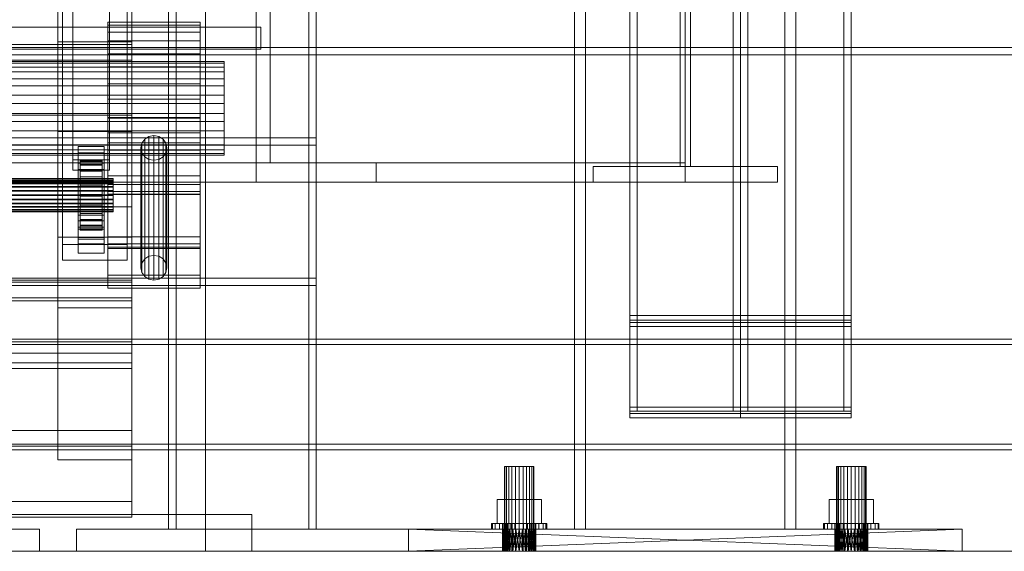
# Model space of a CAD drawing. Header units: millimetres. Extents: x -4395 to 65662, y -65530 to 6847.
# Tile 214 of 256: x 389 to 923, y -36000 to -35712. Entities that reach past the tile are written whole.
import ezdxf

# ---------------------------------------------------------------- set-up
doc = ezdxf.new("R2010")
doc.units = ezdxf.units.MM
for name, color, linetype, lineweight in [('COTAS_O', 1, 'Continuous', 0), ('frontal_briquetadora', 7, 'Continuous', 0), ('frontal_C01', 7, 'Continuous', 0), ('frontal_C02', 7, 'Continuous', 0), ('frontal_C03', 7, 'Continuous', 0), ('frontal_C04', 7, 'Continuous', 0), ('frontal_C05', 7, 'Continuous', 0), ('frontal_mezcladora', 7, 'Continuous', 0), ('frontal_secador', 7, 'Continuous', 0)]:
    doc.layers.add(name, color=color, linetype=linetype, lineweight=lineweight)
doc.dimstyles.new('R19_100', dxfattribs={"dimtxt": 250, "dimasz": 150, "dimexe": 150, "dimexo": 80, "dimgap": 100, "dimtad": 1, "dimtih": 1, "dimtoh": 1, "dimdsep": 46, "dimcen": 0.09, "dimadec": 0, "dimazin": 0, "dimtfac": 1, "dimtdec": 4, "dimtofl": 0, "dimtmove": 0, "dimatfit": 3, "dimfxl": 1, "dimtolj": 1, "dimtzin": 0, "dimarcsym": 0})

# ---------------------------------------------------------------- blocks, each defined once
blk = doc.blocks.new('DIM_R33_49')
at = {"layer": 'COTAS_O'}
for p, q in [((-1480, -35300), (-1330, -35255)), ((490, -35300), (340, -35255)), ((-1480, -36000), (-1480, -35300)), ((-1480, -35300), (490, -35300)), ((-1480, -35300), (-1330, -35345)), ((490, -35300), (340, -35345)), ((490, -36000), (490, -35300))]:
    blk.add_line(p, q, dxfattribs=at)
blk.add_text('1970 O', height=250, dxfattribs=at).set_placement((-495, -35200))
blk = doc.blocks.new('DIM_R33_51')
at = {"layer": 'COTAS_O'}
for p, q in [((-1400, -35300), (-1250, -35255)), ((1400, -35300), (1250, -35255)), ((-1400, -36000), (-1400, -35300)), ((-1400, -35300), (1400, -35300)), ((-1400, -35300), (-1250, -35345)), ((1400, -35300), (1250, -35345)), ((1400, -36000), (1400, -35300))]:
    blk.add_line(p, q, dxfattribs=at)
blk.add_text('2800 O', height=250, dxfattribs=at).set_placement((0, -35200))

msp = doc.modelspace()

# ---------------------------------------------------------------- linework, layer by layer
at = {"layer": 'frontal_briquetadora'}
for p, q in [((490, -35980), (490, -34940)), ((490, -35980), (490, -34950)), ((315, -35980), (515, -35980)), ((340, -35980), (490, -35980)), ((515, -36000), (515, -35980)), ((315, -36000), (515, -36000))]:
    msp.add_line(p, q, dxfattribs=at)
at = {"layer": 'frontal_C01'}
for p, q in [((470, -35988), (470, -34522.24)), ((474, -35988), (474, -34522.24)), ((546, -34522.24), (546, -35988)), ((550, -35988), (550, -34522.24)), ((470, -35988), (470, -35227.875)), ((474, -35988), (474, -35227.875)), ((546, -35227.875), (546, -35988)), ((550, -35988), (550, -35227.875)), ((410, -35813.418), (410, -35595.59)), ((450, -35595.59), (450, -35813.418)), ((418, -35787.921), (418, -35636.751)), ((438, -35636.751), (438, -35787.921)), ((418, -35642.397), (418, -35793.566)), ((438, -35793.566), (438, -35642.397)), ((410, -35862.596), (410, -35644.769)), ((450, -35862.596), (450, -35644.769)), ((410, -35829.768), (410, -35661.489)), ((450, -35661.489), (450, -35829.768)), ((412.5, -35833.773), (412.5, -35676.442)), ((447.5, -35676.442), (447.5, -35833.773)), ((412.5, -35842.241), (412.5, -35684.909)), ((447.5, -35842.241), (447.5, -35684.909)), ((410, -35868.142), (410, -35699.862)), ((450, -35868.142), (450, -35699.862)), ((437, -35718.737), (437, -35713.267)), ((437, -35713.267), (437, -35714.911)), ((487, -35713.267), (437, -35713.267)), ((487, -35714.911), (487, -35713.267)), ((487, -35713.267), (487, -35718.737)), ((437, -35714.911), (437, -35723.42)), ((487, -35714.911), (437, -35714.911)), ((487, -35723.42), (487, -35714.911)), ((437, -35730.489), (437, -35718.737)), ((487, -35718.737), (437, -35718.737)), ((437, -35723.42), (437, -35737.498)), ((487, -35723.42), (437, -35723.42)), ((487, -35718.737), (487, -35730.489)), ((487, -35737.498), (487, -35723.42)), ((-450, -35725.33), (450, -35725.33)), ((450, -35725.33), (450, -35733.798)), ((450, -35725.33), (450, -35763.704)), ((450, -35733.798), (-450, -35733.798)), ((500, -35734.645), (350, -35734.645)), ((437, -35746.734), (437, -35730.489)), ((487, -35730.489), (437, -35730.489)), ((450, -35772.171), (450, -35733.798)), ((487, -35730.489), (487, -35746.734)), ((500, -35735.537), (500, -35734.645)), ((500, -35734.645), (500, -35737.613)), ((500, -35735.537), (350, -35735.537)), ((500, -35737.613), (350, -35737.613)), ((437, -35737.498), (437, -35755.001)), ((487, -35737.498), (437, -35737.498)), ((487, -35755.001), (487, -35737.498)), ((500, -35740.153), (500, -35735.537)), ((500, -35737.613), (500, -35743.989)), ((500, -35740.153), (350, -35740.153)), ((500, -35743.989), (350, -35743.989)), ((500, -35747.791), (500, -35740.153)), ((500, -35743.989), (500, -35752.803)), ((500, -35747.791), (350, -35747.791)), ((437, -35764.999), (437, -35746.734)), ((437, -35746.734), (487, -35746.734)), ((487, -35746.734), (487, -35764.999)), ((500, -35757.288), (500, -35747.791)), ((350, -35752.803), (500, -35752.803)), ((437, -35755.001), (437, -35773.266)), ((487, -35755.001), (437, -35755.001)), ((487, -35773.266), (487, -35755.001)), ((500, -35752.803), (500, -35762.712)), ((500, -35757.288), (350, -35757.288)), ((500, -35767.197), (500, -35757.288)), ((450, -35763.704), (-450, -35763.704)), ((500, -35762.712), (350, -35762.712)), ((437, -35782.502), (437, -35764.999)), ((487, -35764.999), (437, -35764.999)), ((437, -35835.915), (437, -35765.352)), ((437, -35765.352), (487, -35765.352)), ((437, -35779.742), (437, -35765.352)), ((450, -35772.171), (450, -35763.704)), ((487, -35764.999), (487, -35782.502)), ((487, -35765.352), (487, -35835.915)), ((487, -35765.352), (487, -35779.742)), ((500, -35762.712), (500, -35772.209)), ((500, -35767.197), (350, -35767.197)), ((500, -35776.011), (500, -35767.197)), ((-550, -35775.99), (550, -35775.99)), ((-450, -35772.171), (450, -35772.171)), ((500, -35772.209), (350, -35772.209)), ((500, -35776.011), (350, -35776.011)), ((437, -35773.266), (437, -35789.511)), ((487, -35773.266), (437, -35773.266)), ((457.05, -35776.69), (455.533, -35778.868)), ((459.321, -35775.234), (457.05, -35776.69)), ((457.05, -35841.608), (457.05, -35776.69)), ((462, -35774.723), (459.321, -35775.234)), ((459.321, -35840.153), (459.321, -35775.234)), ((464.679, -35775.234), (462, -35774.723)), ((462, -35839.641), (462, -35774.723)), ((466.95, -35776.69), (464.679, -35775.234)), ((464.679, -35840.153), (464.679, -35775.234)), ((468.467, -35778.868), (466.95, -35776.69)), ((466.95, -35841.608), (466.95, -35776.69)), ((487, -35789.511), (487, -35773.266)), ((500, -35772.209), (500, -35779.847)), ((500, -35782.387), (500, -35776.011)), ((550, -35775.99), (550, -35855.99)), ((550, -35775.99), (550, -35779.99)), ((550, -35779.99), (-550, -35779.99)), ((500, -35779.847), (350, -35779.847)), ((500, -35782.387), (350, -35782.387)), ((421, -35784.084), (421, -35780.697)), ((421, -35780.697), (435, -35780.697)), ((421, -35820.989), (421, -35780.697)), ((435, -35780.697), (435, -35784.084)), ((435, -35780.697), (435, -35820.989)), ((437, -35829.532), (437, -35778.727)), ((437, -35778.727), (487, -35778.727)), ((437, -35784.483), (437, -35778.727)), ((487, -35779.742), (437, -35779.742)), ((437, -35779.742), (437, -35850.305)), ((437, -35796.58), (437, -35782.502)), ((487, -35782.502), (437, -35782.502)), ((437, -35833.37), (437, -35782.564)), ((437, -35782.564), (487, -35782.564)), ((437, -35806.548), (437, -35782.564)), ((455.533, -35778.868), (455, -35781.438)), ((455, -35781.438), (455.533, -35784.008)), ((455, -35846.357), (455, -35781.438)), ((455.533, -35843.787), (455.533, -35778.868)), ((469, -35781.438), (468.467, -35778.868)), ((468.467, -35843.787), (468.467, -35778.868)), ((468.467, -35784.008), (469, -35781.438)), ((469, -35781.438), (469, -35846.357)), ((487, -35778.727), (487, -35829.532)), ((487, -35778.727), (487, -35784.483)), ((487, -35850.305), (487, -35779.742)), ((487, -35782.502), (487, -35796.58)), ((487, -35782.564), (487, -35833.37)), ((487, -35782.564), (487, -35806.548)), ((500, -35779.847), (500, -35784.463)), ((500, -35785.355), (500, -35782.387)), ((550, -35851.99), (550, -35779.99)), ((500, -35784.463), (350, -35784.463)), ((500, -35785.355), (350, -35785.355)), ((438, -35787.921), (418, -35787.921)), ((418, -35787.921), (418, -35793.566)), ((435, -35784.084), (421, -35784.084)), ((421, -35784.084), (421, -35824.376)), ((422, -35798.055), (422, -35788.058)), ((422, -35788.058), (422, -35788.585)), ((422, -35788.058), (434, -35788.058)), ((422, -35788.825), (422, -35788.058)), ((434, -35788.585), (434, -35788.058)), ((434, -35788.058), (434, -35798.055)), ((434, -35788.058), (434, -35788.825)), ((435, -35824.376), (435, -35784.084)), ((487, -35784.483), (437, -35784.483)), ((437, -35784.483), (437, -35835.289)), ((438, -35793.566), (438, -35787.921)), ((455.533, -35784.008), (457.05, -35786.187)), ((455.533, -35848.927), (455.533, -35784.008)), ((457.05, -35786.187), (459.321, -35787.643)), ((457.05, -35851.105), (457.05, -35786.187)), ((459.321, -35787.643), (462, -35788.154)), ((459.321, -35852.561), (459.321, -35787.643)), ((462, -35788.154), (464.679, -35787.643)), ((464.679, -35787.643), (466.95, -35786.187)), ((464.679, -35852.561), (464.679, -35787.643)), ((466.95, -35786.187), (468.467, -35784.008)), ((466.95, -35851.105), (466.95, -35786.187)), ((468.467, -35848.927), (468.467, -35784.008)), ((487, -35835.289), (487, -35784.483)), ((500, -35784.463), (500, -35785.355)), ((421, -35793.116), (421, -35789.729)), ((421, -35789.729), (435, -35789.729)), ((421, -35830.021), (421, -35789.729)), ((435, -35793.116), (421, -35793.116)), ((421, -35793.116), (421, -35833.408)), ((422, -35798.305), (422, -35788.585)), ((422, -35788.585), (422, -35790.371)), ((422, -35788.585), (434, -35788.585)), ((422, -35798.418), (422, -35788.825)), ((422, -35788.825), (434, -35788.825)), ((422, -35790.834), (422, -35788.825)), ((422, -35799.151), (422, -35790.371)), ((422, -35790.371), (422, -35793.294)), ((422, -35790.371), (434, -35790.371)), ((422, -35799.37), (422, -35790.834)), ((422, -35790.834), (434, -35790.834)), ((422, -35793.948), (422, -35790.834)), ((422, -35800.535), (422, -35793.294)), ((422, -35793.294), (422, -35797.155)), ((422, -35793.294), (434, -35793.294)), ((434, -35790.371), (434, -35788.585)), ((434, -35788.585), (434, -35798.305)), ((434, -35788.825), (434, -35798.418)), ((434, -35788.825), (434, -35790.834)), ((434, -35793.294), (434, -35790.371)), ((434, -35790.371), (434, -35799.151)), ((434, -35790.834), (434, -35799.37)), ((434, -35790.834), (434, -35793.948)), ((434, -35797.155), (434, -35793.294)), ((434, -35793.294), (434, -35800.535)), ((435, -35789.729), (435, -35793.116)), ((435, -35789.729), (435, -35830.021)), ((435, -35833.408), (435, -35793.116)), ((437, -35789.511), (437, -35801.263)), ((487, -35789.511), (437, -35789.511)), ((462, -35853.072), (462, -35788.154)), ((487, -35801.263), (487, -35789.511)), ((-440, -35798.055), (440, -35798.055)), ((-440, -35798.305), (440, -35798.305)), ((-440, -35798.418), (440, -35798.418)), ((418, -35793.566), (438, -35793.566)), ((422, -35800.845), (422, -35793.948)), ((422, -35793.948), (434, -35793.948)), ((422, -35797.956), (422, -35793.948)), ((422, -35802.364), (422, -35797.155)), ((422, -35797.155), (422, -35801.69)), ((422, -35797.155), (434, -35797.155)), ((422, -35802.743), (422, -35797.956)), ((422, -35797.956), (434, -35797.956)), ((422, -35802.583), (422, -35797.956)), ((422, -35798.305), (422, -35798.055)), ((434, -35798.055), (422, -35798.055)), ((422, -35798.055), (422, -35798.418)), ((422, -35799.151), (422, -35798.305)), ((434, -35798.305), (422, -35798.305)), ((434, -35798.418), (422, -35798.418)), ((422, -35798.418), (422, -35799.37)), ((434, -35793.948), (434, -35800.845)), ((434, -35793.948), (434, -35797.956)), ((434, -35801.69), (434, -35797.155)), ((434, -35797.155), (434, -35802.364)), ((434, -35797.956), (434, -35802.743)), ((434, -35797.956), (434, -35802.583)), ((434, -35798.055), (434, -35798.305)), ((434, -35798.418), (434, -35798.055)), ((434, -35798.305), (434, -35799.151)), ((434, -35799.37), (434, -35798.418)), ((437, -35805.089), (437, -35796.58)), ((487, -35796.58), (437, -35796.58)), ((440, -35798.305), (440, -35798.055)), ((440, -35798.055), (440, -35798.418)), ((440, -35799.151), (440, -35798.305)), ((440, -35798.418), (440, -35799.37)), ((487, -35796.58), (487, -35805.089)), ((-440, -35799.151), (440, -35799.151)), ((-440, -35799.37), (440, -35799.37)), ((-440, -35800.535), (440, -35800.535)), ((-440, -35800.845), (440, -35800.845)), ((-440, -35802.364), (440, -35802.364)), ((-440, -35802.743), (440, -35802.743)), ((422, -35800.535), (422, -35799.151)), ((434, -35799.151), (422, -35799.151)), ((434, -35799.37), (422, -35799.37)), ((422, -35799.37), (422, -35800.845)), ((422, -35802.364), (422, -35800.535)), ((434, -35800.535), (422, -35800.535)), ((434, -35800.845), (422, -35800.845)), ((422, -35800.845), (422, -35802.743)), ((422, -35801.69), (422, -35804.512)), ((434, -35801.69), (422, -35801.69)), ((422, -35801.69), (422, -35806.59)), ((422, -35804.512), (422, -35802.364)), ((434, -35802.364), (422, -35802.364)), ((422, -35804.935), (422, -35802.583)), ((422, -35802.583), (434, -35802.583)), ((422, -35807.515), (422, -35802.583)), ((434, -35802.743), (422, -35802.743)), ((422, -35802.743), (422, -35804.935)), ((434, -35799.151), (434, -35800.535)), ((434, -35800.845), (434, -35799.37)), ((434, -35800.535), (434, -35802.364)), ((434, -35802.743), (434, -35800.845)), ((434, -35804.512), (434, -35801.69)), ((434, -35806.59), (434, -35801.69)), ((434, -35802.364), (434, -35804.512)), ((434, -35802.583), (434, -35804.935)), ((434, -35802.583), (434, -35807.515)), ((434, -35804.935), (434, -35802.743)), ((437, -35801.263), (437, -35806.733)), ((487, -35801.263), (437, -35801.263)), ((440, -35800.535), (440, -35799.151)), ((440, -35799.37), (440, -35800.845)), ((440, -35802.364), (440, -35800.535)), ((440, -35800.845), (440, -35802.743)), ((440, -35804.512), (440, -35802.364)), ((440, -35802.743), (440, -35804.935)), ((487, -35806.733), (487, -35801.263)), ((440, -35804.512), (-440, -35804.512)), ((-440, -35804.935), (440, -35804.935)), ((-440, -35806.833), (440, -35806.833)), ((-440, -35807.271), (440, -35807.271)), ((-440, -35809.169), (440, -35809.169)), ((422, -35804.512), (434, -35804.512)), ((422, -35806.833), (422, -35804.512)), ((434, -35804.935), (422, -35804.935)), ((422, -35804.935), (422, -35807.271)), ((422, -35806.833), (422, -35806.59)), ((422, -35806.59), (422, -35811.522)), ((422, -35806.59), (434, -35806.59)), ((422, -35809.169), (422, -35806.833)), ((434, -35806.833), (422, -35806.833)), ((422, -35807.271), (422, -35807.515)), ((434, -35807.271), (422, -35807.271)), ((422, -35807.271), (422, -35809.593)), ((422, -35807.515), (434, -35807.515)), ((422, -35812.415), (422, -35807.515)), ((422, -35811.361), (422, -35809.169)), ((422, -35809.169), (422, -35811.522)), ((434, -35809.169), (422, -35809.169)), ((434, -35804.512), (434, -35806.833)), ((434, -35807.271), (434, -35804.935)), ((434, -35811.522), (434, -35806.59)), ((434, -35806.59), (434, -35806.833)), ((434, -35806.833), (434, -35809.169)), ((434, -35807.515), (434, -35807.271)), ((434, -35809.593), (434, -35807.271)), ((434, -35807.515), (434, -35812.415)), ((434, -35811.522), (434, -35809.169)), ((434, -35809.169), (434, -35811.361)), ((437, -35806.733), (437, -35805.089)), ((487, -35805.089), (437, -35805.089)), ((487, -35806.548), (437, -35806.548)), ((437, -35806.548), (437, -35857.353)), ((487, -35806.733), (437, -35806.733)), ((440, -35806.833), (440, -35804.512)), ((440, -35804.935), (440, -35807.271)), ((440, -35809.169), (440, -35806.833)), ((440, -35807.271), (440, -35809.593)), ((440, -35811.361), (440, -35809.169)), ((487, -35805.089), (487, -35806.733)), ((487, -35857.353), (487, -35806.548)), ((-440, -35809.593), (440, -35809.593)), ((-440, -35811.361), (440, -35811.361)), ((-440, -35811.741), (440, -35811.741)), ((-440, -35813.26), (440, -35813.26)), ((-440, -35813.569), (440, -35813.569)), ((-440, -35814.735), (440, -35814.735)), ((450, -35813.274), (410, -35813.274)), ((410, -35813.274), (410, -35862.74)), ((410, -35900.969), (410, -35813.274)), ((410, -35862.596), (410, -35813.418)), ((410, -35813.418), (450, -35813.418)), ((422, -35809.593), (422, -35812.415)), ((434, -35809.593), (422, -35809.593)), ((422, -35809.593), (422, -35811.741)), ((422, -35813.26), (422, -35811.361)), ((422, -35811.361), (422, -35816.149)), ((434, -35811.361), (422, -35811.361)), ((422, -35811.522), (422, -35816.149)), ((422, -35811.522), (434, -35811.522)), ((422, -35811.741), (422, -35816.95)), ((434, -35811.741), (422, -35811.741)), ((422, -35811.741), (422, -35813.569)), ((422, -35812.415), (434, -35812.415)), ((422, -35816.95), (422, -35812.415)), ((422, -35814.735), (422, -35813.26)), ((422, -35813.26), (422, -35820.156)), ((434, -35813.26), (422, -35813.26)), ((422, -35813.569), (422, -35820.81)), ((434, -35813.569), (422, -35813.569)), ((422, -35813.569), (422, -35814.954)), ((422, -35815.686), (422, -35814.735)), ((422, -35814.735), (422, -35823.271)), ((434, -35814.735), (422, -35814.735)), ((434, -35812.415), (434, -35809.593)), ((434, -35811.741), (434, -35809.593)), ((434, -35816.149), (434, -35811.361)), ((434, -35811.361), (434, -35813.26)), ((434, -35816.149), (434, -35811.522)), ((434, -35816.95), (434, -35811.741)), ((434, -35813.569), (434, -35811.741)), ((434, -35812.415), (434, -35816.95)), ((434, -35820.156), (434, -35813.26)), ((434, -35813.26), (434, -35814.735)), ((434, -35820.81), (434, -35813.569)), ((434, -35814.954), (434, -35813.569)), ((434, -35823.271), (434, -35814.735)), ((434, -35814.735), (434, -35815.686)), ((440, -35809.593), (440, -35811.741)), ((440, -35813.26), (440, -35811.361)), ((440, -35811.741), (440, -35813.569)), ((440, -35814.735), (440, -35813.26)), ((440, -35813.569), (440, -35814.954)), ((440, -35815.686), (440, -35814.735)), ((450, -35862.74), (450, -35813.274)), ((450, -35813.274), (450, -35900.969)), ((450, -35813.418), (450, -35862.596)), ((-440, -35814.954), (440, -35814.954)), ((-440, -35815.686), (440, -35815.686)), ((-440, -35815.8), (440, -35815.8)), ((-440, -35816.05), (440, -35816.05)), ((421, -35830.812), (421, -35817.829)), ((421, -35817.829), (435, -35817.829)), ((421, -35825.503), (421, -35817.829)), ((422, -35814.954), (422, -35823.733)), ((434, -35814.954), (422, -35814.954)), ((422, -35814.954), (422, -35815.8)), ((422, -35816.05), (422, -35815.686)), ((422, -35815.686), (422, -35825.28)), ((434, -35815.686), (422, -35815.686)), ((422, -35815.8), (422, -35825.519)), ((434, -35815.8), (422, -35815.8)), ((422, -35815.8), (422, -35816.05)), ((422, -35816.05), (422, -35826.047)), ((434, -35816.05), (422, -35816.05)), ((422, -35816.149), (422, -35820.156)), ((422, -35816.149), (434, -35816.149)), ((422, -35816.95), (434, -35816.95)), ((422, -35820.81), (422, -35816.95)), ((434, -35823.733), (434, -35814.954)), ((434, -35815.8), (434, -35814.954)), ((434, -35825.28), (434, -35815.686)), ((434, -35815.686), (434, -35816.05)), ((434, -35825.519), (434, -35815.8)), ((434, -35816.05), (434, -35815.8)), ((434, -35826.047), (434, -35816.05)), ((434, -35820.156), (434, -35816.149)), ((434, -35816.95), (434, -35820.81)), ((435, -35817.829), (435, -35830.812)), ((435, -35817.829), (435, -35825.503)), ((440, -35814.954), (440, -35815.8)), ((440, -35816.05), (440, -35815.686)), ((440, -35815.8), (440, -35816.05)), ((435, -35820.989), (421, -35820.989)), ((421, -35820.989), (421, -35824.376)), ((421, -35824.376), (435, -35824.376)), ((422, -35820.156), (422, -35823.271)), ((422, -35820.156), (434, -35820.156)), ((422, -35820.81), (434, -35820.81)), ((422, -35823.733), (422, -35820.81)), ((422, -35823.271), (422, -35825.28)), ((422, -35823.271), (434, -35823.271)), ((422, -35823.733), (434, -35823.733)), ((422, -35825.519), (422, -35823.733)), ((422, -35825.28), (422, -35826.047)), ((422, -35825.28), (434, -35825.28)), ((434, -35823.271), (434, -35820.156)), ((434, -35820.81), (434, -35823.733)), ((434, -35825.28), (434, -35823.271)), ((434, -35823.733), (434, -35825.519)), ((434, -35826.047), (434, -35825.28)), ((435, -35824.376), (435, -35820.989)), ((410, -35868.142), (410, -35829.768)), ((410, -35829.768), (450, -35829.768)), ((435, -35825.503), (421, -35825.503)), ((421, -35825.503), (421, -35838.487)), ((435, -35830.021), (421, -35830.021)), ((421, -35830.021), (421, -35833.408)), ((422, -35825.519), (434, -35825.519)), ((422, -35826.047), (422, -35825.519)), ((422, -35826.047), (434, -35826.047)), ((434, -35825.519), (434, -35826.047)), ((435, -35838.487), (435, -35825.503)), ((435, -35833.408), (435, -35830.021)), ((487, -35829.532), (437, -35829.532)), ((437, -35829.532), (437, -35835.289)), ((450, -35829.768), (450, -35868.142)), ((487, -35835.289), (487, -35829.532)), ((447.5, -35833.773), (412.5, -35833.773)), ((412.5, -35833.773), (412.5, -35842.241)), ((435, -35830.812), (421, -35830.812)), ((421, -35830.812), (421, -35838.487)), ((421, -35833.408), (435, -35833.408)), ((435, -35838.487), (435, -35830.812)), ((487, -35833.37), (437, -35833.37)), ((437, -35833.37), (437, -35857.353)), ((437, -35835.289), (487, -35835.289)), ((487, -35835.915), (437, -35835.915)), ((437, -35835.915), (437, -35850.305)), ((447.5, -35842.241), (447.5, -35833.773)), ((487, -35857.353), (487, -35833.37)), ((487, -35850.305), (487, -35835.915)), ((421, -35838.487), (435, -35838.487)), ((457.05, -35841.608), (459.321, -35840.153)), ((459.321, -35840.153), (462, -35839.641)), ((462, -35839.641), (464.679, -35840.153)), ((464.679, -35840.153), (466.95, -35841.608)), ((412.5, -35842.241), (447.5, -35842.241)), ((455, -35846.357), (455.533, -35843.787)), ((455.533, -35848.927), (455, -35846.357)), ((455.533, -35843.787), (457.05, -35841.608)), ((466.95, -35841.608), (468.467, -35843.787)), ((468.467, -35843.787), (469, -35846.357)), ((469, -35846.357), (468.467, -35848.927)), ((-550, -35851.99), (550, -35851.99)), ((437, -35850.305), (487, -35850.305)), ((457.05, -35851.105), (455.533, -35848.927)), ((459.321, -35852.561), (457.05, -35851.105)), ((466.95, -35851.105), (464.679, -35852.561)), ((468.467, -35848.927), (466.95, -35851.105)), ((550, -35855.99), (550, -35851.99)), ((-550, -35855.99), (550, -35855.99)), ((-450, -35853.005), (450, -35853.005)), ((-450, -35854.189), (450, -35854.189)), ((437, -35857.353), (487, -35857.353)), ((450, -35853.005), (450, -35864.295)), ((450, -35853.005), (450, -35886.582)), ((450, -35854.189), (450, -35862.656)), ((450, -35854.189), (450, -35892.562)), ((462, -35853.072), (459.321, -35852.561)), ((464.679, -35852.561), (462, -35853.072)), ((470, -35988), (470, -35855.99)), ((470, -35855.99), (474, -35855.99)), ((550, -35855.99), (470, -35855.99)), ((474, -35988), (474, -35855.99)), ((474, -35855.99), (546, -35855.99)), ((546, -35855.99), (546, -35988)), ((550, -35855.99), (546, -35855.99)), ((550, -35988), (550, -35855.99)), ((450, -35862.656), (-450, -35862.656)), ((450, -35862.596), (410, -35862.596)), ((410, -35862.74), (450, -35862.74)), ((410, -35950.436), (410, -35862.74)), ((450, -35901.03), (450, -35862.656)), ((450, -35950.436), (450, -35862.74)), ((450, -35864.295), (-450, -35864.295)), ((450, -35897.872), (450, -35864.295)), ((450, -35868.142), (410, -35868.142)), ((450, -35886.582), (-450, -35886.582)), ((450, -35897.872), (450, -35886.582)), ((450, -35892.562), (-450, -35892.562)), ((450, -35901.03), (450, -35892.562)), ((-450, -35897.872), (450, -35897.872)), ((-450, -35901.03), (450, -35901.03)), ((410, -35950.436), (410, -35900.969)), ((410, -35900.969), (450, -35900.969)), ((450, -35900.969), (450, -35950.436)), ((-450, -35934.631), (450, -35934.631)), ((450, -35934.631), (450, -35943.099)), ((450, -35934.631), (450, -35973.005)), ((450, -35943.099), (-450, -35943.099)), ((450, -35981.472), (450, -35943.099)), ((450, -35950.436), (410, -35950.436)), ((450, -35973.005), (-450, -35973.005)), ((450, -35981.472), (450, -35973.005)), ((-450, -35981.472), (450, -35981.472)), ((420, -35988), (600, -35988)), ((420, -36000), (420, -35988)), ((470, -35988), (474, -35988)), ((470, -35988), (550, -35988)), ((546, -35988), (474, -35988)), ((546, -35988), (550, -35988)), ((600, -36000), (600, -35988)), ((420, -36000), (600, -36000))]:
    msp.add_line(p, q, dxfattribs=at)
at = {"layer": 'frontal_C02'}
for p, q in [((470, -35988), (470, -34033.402)), ((474, -35988), (474, -34033.402)), ((546, -34033.402), (546, -35988)), ((550, -35988), (550, -34033.402)), ((470, -35988), (470, -34838.141)), ((474, -35988), (474, -34838.141)), ((546, -34838.141), (546, -35988)), ((550, -35988), (550, -34838.141)), ((410, -35723.904), (410, -35588.205)), ((450, -35588.205), (450, -35723.904)), ((470, -35988), (470, -35601.723)), ((474, -35988), (474, -35601.723)), ((546, -35601.723), (546, -35988)), ((550, -35988), (550, -35601.723)), ((410, -35772.598), (410, -35636.9)), ((450, -35772.598), (450, -35636.9)), ((410, -35772.598), (410, -35723.904)), ((410, -35723.904), (450, -35723.904)), ((450, -35723.904), (450, -35772.598)), ((450, -35772.598), (410, -35772.598)), ((420, -35988), (600, -35988)), ((420, -36000), (420, -35988)), ((470, -35988), (474, -35988)), ((470, -35988), (550, -35988)), ((546, -35988), (474, -35988)), ((546, -35988), (550, -35988)), ((600, -36000), (600, -35988)), ((420, -36000), (600, -36000))]:
    msp.add_line(p, q, dxfattribs=at)
at = {"layer": 'frontal_C03'}
for p, q in [((-1580, -35726.969), (1620, -35726.969)), ((-1580, -35730.969), (1620, -35730.969))]:
    msp.add_line(p, q, dxfattribs=at)
at = {"layer": 'frontal_C04'}
for p, q in [((240, -35716), (520, -35716)), ((520, -35728), (520, -35716)), ((240, -35728), (520, -35728)), ((220, -35988), (400, -35988)), ((400, -36000), (400, -35988)), ((220, -36000), (400, -36000))]:
    msp.add_line(p, q, dxfattribs=at)
at = {"layer": 'frontal_C05'}
for p, q in [((220, -35988), (400, -35988)), ((400, -36000), (400, -35988)), ((220, -36000), (400, -36000))]:
    msp.add_line(p, q, dxfattribs=at)
at = {"layer": 'frontal_mezcladora'}
for p, q in [((690, -35988), (690, -34900)), ((696, -35988), (696, -34900)), ((804, -35988), (804, -34900)), ((810, -35988), (810, -34900)), ((720, -35872.255), (720, -35022.255)), ((720, -35874.749), (720, -35024.749)), ((780, -35022.255), (780, -35872.255)), ((780, -35024.749), (780, -35874.749)), ((840, -35022.255), (840, -35872.255)), ((840, -35024.749), (840, -35874.749)), ((720, -35025.954), (720, -35875.954)), ((720, -35028.116), (720, -35878.116)), ((724, -35025.954), (724, -35875.954)), ((724, -35028.116), (724, -35878.116)), ((776, -35875.954), (776, -35025.954)), ((776, -35878.116), (776, -35028.116)), ((780, -35875.954), (780, -35025.954)), ((780, -35878.116), (780, -35028.116)), ((784, -35025.954), (784, -35875.954)), ((784, -35028.116), (784, -35878.116)), ((836, -35875.954), (836, -35025.954)), ((836, -35878.116), (836, -35028.116)), ((840, -35875.954), (840, -35025.954)), ((840, -35878.116), (840, -35028.116)), ((720, -35921.884), (720, -35071.884)), ((724, -35921.884), (724, -35071.884)), ((776, -35071.884), (776, -35921.884)), ((780, -35071.884), (780, -35921.884)), ((784, -35921.884), (784, -35071.884)), ((836, -35071.884), (836, -35921.884)), ((840, -35071.884), (840, -35921.884)), ((720, -35924.046), (720, -35074.046)), ((720, -35075.251), (720, -35925.251)), ((720, -35077.745), (720, -35927.745)), ((724, -35924.046), (724, -35074.046)), ((776, -35074.046), (776, -35924.046)), ((780, -35074.046), (780, -35924.046)), ((780, -35925.251), (780, -35075.251)), ((780, -35927.745), (780, -35077.745)), ((784, -35924.046), (784, -35074.046)), ((836, -35074.046), (836, -35924.046)), ((840, -35074.046), (840, -35924.046)), ((840, -35925.251), (840, -35075.251)), ((840, -35927.745), (840, -35077.745)), ((747.2, -35791.5), (747.2, -35608.5)), ((752.8, -35791.5), (752.8, -35608.5)), ((517.5, -35789.5), (517.5, -35650.5)), ((525, -35789.5), (525, -35650.5)), ((750, -35789.5), (750, -35650.5)), ((-750, -35789.5), (750, -35789.5)), ((517.5, -35789.5), (582.5, -35789.5)), ((517.5, -35800), (517.5, -35789.5)), ((517.5, -35789.5), (525, -35789.5)), ((582.5, -35800), (582.5, -35789.5)), ((700, -35791.5), (800, -35791.5)), ((700, -35800), (700, -35791.5)), ((747.2, -35791.5), (752.8, -35791.5)), ((750, -35800), (750, -35789.5)), ((800, -35800), (800, -35791.5)), ((-750, -35800), (750, -35800)), ((517.5, -35800), (582.5, -35800)), ((700, -35800), (800, -35800)), ((780, -35872.255), (720, -35872.255)), ((720, -35872.255), (720, -35875.954)), ((780, -35875.954), (780, -35872.255)), ((840, -35872.255), (780, -35872.255)), ((840, -35875.954), (840, -35872.255)), ((780, -35874.749), (720, -35874.749)), ((720, -35874.749), (720, -35878.116)), ((720, -35875.954), (780, -35875.954)), ((724, -35875.954), (720, -35875.954)), ((720, -35875.954), (720, -35924.046)), ((720, -35878.116), (780, -35878.116)), ((724, -35878.116), (720, -35878.116)), ((720, -35878.116), (720, -35921.884)), ((724, -35924.046), (724, -35875.954)), ((724, -35921.884), (724, -35878.116)), ((780, -35875.954), (776, -35875.954)), ((776, -35875.954), (776, -35924.046)), ((780, -35878.116), (776, -35878.116)), ((776, -35878.116), (776, -35921.884)), ((780, -35878.116), (780, -35874.749)), ((840, -35874.749), (780, -35874.749)), ((780, -35924.046), (780, -35875.954)), ((780, -35875.954), (840, -35875.954)), ((784, -35875.954), (780, -35875.954)), ((780, -35921.884), (780, -35878.116)), ((780, -35878.116), (840, -35878.116)), ((784, -35878.116), (780, -35878.116)), ((784, -35924.046), (784, -35875.954)), ((784, -35921.884), (784, -35878.116)), ((840, -35875.954), (836, -35875.954)), ((836, -35875.954), (836, -35924.046)), ((840, -35878.116), (836, -35878.116)), ((836, -35878.116), (836, -35921.884)), ((840, -35878.116), (840, -35874.749)), ((840, -35924.046), (840, -35875.954)), ((840, -35921.884), (840, -35878.116)), ((780, -35921.884), (720, -35921.884)), ((720, -35921.884), (720, -35925.251)), ((720, -35921.884), (724, -35921.884)), ((780, -35924.046), (720, -35924.046)), ((720, -35924.046), (720, -35927.745)), ((720, -35924.046), (724, -35924.046)), ((720, -35925.251), (780, -35925.251)), ((776, -35921.884), (780, -35921.884)), ((776, -35924.046), (780, -35924.046)), ((780, -35925.251), (780, -35921.884)), ((840, -35921.884), (780, -35921.884)), ((780, -35921.884), (784, -35921.884)), ((780, -35927.745), (780, -35924.046)), ((840, -35924.046), (780, -35924.046)), ((780, -35924.046), (784, -35924.046)), ((780, -35925.251), (840, -35925.251)), ((836, -35921.884), (840, -35921.884)), ((836, -35924.046), (840, -35924.046)), ((840, -35925.251), (840, -35921.884)), ((840, -35927.745), (840, -35924.046)), ((720, -35927.745), (780, -35927.745)), ((780, -35927.745), (840, -35927.745)), ((652.273, -35954), (652, -35954)), ((652, -36000), (652, -35954)), ((653.072, -35954), (652.273, -35954)), ((652.273, -36000), (652.273, -35954)), ((654.343, -35954), (653.072, -35954)), ((653.072, -36000), (653.072, -35954)), ((656, -35954), (654.343, -35954)), ((654.343, -36000), (654.343, -35954)), ((657.929, -35954), (656, -35954)), ((656, -36000), (656, -35954)), ((660, -35954), (657.929, -35954)), ((657.929, -36000), (657.929, -35954)), ((660, -35954), (662.071, -35954)), ((660, -35954), (660, -36000)), ((662.071, -35954), (664, -35954)), ((662.071, -36000), (662.071, -35954)), ((664, -35954), (665.657, -35954)), ((664, -36000), (664, -35954)), ((665.657, -35954), (666.928, -35954)), ((665.657, -36000), (665.657, -35954)), ((666.928, -35954), (667.727, -35954)), ((666.928, -36000), (666.928, -35954)), ((667.727, -35954), (668, -35954)), ((667.727, -36000), (667.727, -35954)), ((668, -36000), (668, -35954)), ((832.273, -35954), (832, -35954)), ((832, -36000), (832, -35954)), ((833.072, -35954), (832.273, -35954)), ((832.273, -36000), (832.273, -35954)), ((834.343, -35954), (833.072, -35954)), ((833.072, -36000), (833.072, -35954)), ((836, -35954), (834.343, -35954)), ((834.343, -36000), (834.343, -35954)), ((837.929, -35954), (836, -35954)), ((836, -36000), (836, -35954)), ((840, -35954), (837.929, -35954)), ((837.929, -36000), (837.929, -35954)), ((840, -35954), (842.071, -35954)), ((840, -35954), (840, -36000)), ((842.071, -35954), (844, -35954)), ((842.071, -36000), (842.071, -35954)), ((844, -35954), (845.657, -35954)), ((844, -36000), (844, -35954)), ((845.657, -35954), (846.928, -35954)), ((845.657, -36000), (845.657, -35954)), ((846.928, -35954), (847.727, -35954)), ((846.928, -36000), (846.928, -35954)), ((847.727, -35954), (848, -35954)), ((847.727, -36000), (847.727, -35954)), ((848, -36000), (848, -35954)), ((648.006, -35985), (648.006, -35972)), ((648.006, -35972), (660, -35972)), ((648.006, -35972), (653.072, -35972)), ((660, -35972), (653.072, -35972)), ((653.072, -35972), (653.072, -35985)), ((671.994, -35972), (660, -35972)), ((660, -35972), (660, -35985)), ((660, -35972), (666.928, -35972)), ((666.928, -35972), (666.928, -35985)), ((671.994, -35972), (666.928, -35972)), ((671.994, -35985), (671.994, -35972)), ((828.006, -35985), (828.006, -35972)), ((828.006, -35972), (840, -35972)), ((828.006, -35972), (833.072, -35972)), ((840, -35972), (833.072, -35972)), ((833.072, -35972), (833.072, -35985)), ((851.994, -35972), (840, -35972)), ((840, -35972), (840, -35985)), ((840, -35972), (846.928, -35972)), ((846.928, -35972), (846.928, -35985)), ((851.994, -35972), (846.928, -35972)), ((851.994, -35985), (851.994, -35972)), ((645, -35988), (645, -35985)), ((645, -35985), (645.511, -35985)), ((645, -35985), (651, -35985)), ((645.511, -35988), (645.511, -35985)), ((645.511, -35985), (647.01, -35985)), ((645.511, -35985), (651.307, -35985)), ((647.01, -35988), (647.01, -35985)), ((647.01, -35985), (649.393, -35985)), ((647.01, -35985), (652.206, -35985)), ((660, -35985), (648.006, -35985)), ((653.072, -35985), (648.006, -35985)), ((649.393, -35988), (649.393, -35985)), ((649.393, -35985), (652.5, -35985)), ((649.393, -35985), (653.636, -35985)), ((651.307, -35985), (651, -35985)), ((651, -35985), (651, -35988)), ((652.206, -35985), (651.307, -35985)), ((651.307, -35985), (651.307, -35988)), ((653.636, -35985), (652.206, -35985)), ((652.206, -35985), (652.206, -35988)), ((652.5, -35988), (652.5, -35985)), ((652.5, -35985), (656.118, -35985)), ((652.5, -35985), (655.5, -35985)), ((653.072, -35985), (660, -35985)), ((655.5, -35985), (653.636, -35985)), ((653.636, -35985), (653.636, -35988)), ((657.671, -35985), (655.5, -35985)), ((655.5, -35985), (655.5, -35988)), ((656.118, -35988), (656.118, -35985)), ((656.118, -35985), (660, -35985)), ((656.118, -35985), (657.671, -35985)), ((660, -35985), (657.671, -35985)), ((657.671, -35985), (657.671, -35988)), ((663.882, -35985), (660, -35985)), ((660, -35985), (660, -35988)), ((660, -35985), (662.329, -35985)), ((660, -35985), (671.994, -35985)), ((666.928, -35985), (660, -35985)), ((662.329, -35985), (662.329, -35988)), ((663.882, -35985), (662.329, -35985)), ((662.329, -35985), (664.5, -35985)), ((663.882, -35988), (663.882, -35985)), ((667.5, -35985), (663.882, -35985)), ((664.5, -35985), (664.5, -35988)), ((667.5, -35985), (664.5, -35985)), ((664.5, -35985), (666.364, -35985)), ((666.364, -35985), (666.364, -35988)), ((670.607, -35985), (666.364, -35985)), ((666.364, -35985), (667.794, -35985)), ((666.928, -35985), (671.994, -35985)), ((667.5, -35988), (667.5, -35985)), ((670.607, -35985), (667.5, -35985)), ((667.794, -35985), (667.794, -35988)), ((672.99, -35985), (667.794, -35985)), ((667.794, -35985), (668.693, -35985)), ((668.693, -35985), (668.693, -35988)), ((674.489, -35985), (668.693, -35985)), ((668.693, -35985), (669, -35985)), ((669, -35985), (669, -35988)), ((675, -35985), (669, -35985)), ((670.607, -35988), (670.607, -35985)), ((672.99, -35985), (670.607, -35985)), ((672.99, -35988), (672.99, -35985)), ((674.489, -35985), (672.99, -35985)), ((674.489, -35988), (674.489, -35985)), ((675, -35985), (674.489, -35985)), ((675, -35988), (675, -35985)), ((825, -35988), (825, -35985)), ((825, -35985), (825.511, -35985)), ((825, -35985), (831, -35985)), ((825.511, -35988), (825.511, -35985)), ((825.511, -35985), (827.01, -35985)), ((825.511, -35985), (831.307, -35985)), ((827.01, -35988), (827.01, -35985)), ((827.01, -35985), (829.393, -35985)), ((827.01, -35985), (832.206, -35985)), ((840, -35985), (828.006, -35985)), ((833.072, -35985), (828.006, -35985)), ((829.393, -35988), (829.393, -35985)), ((829.393, -35985), (832.5, -35985)), ((829.393, -35985), (833.636, -35985)), ((831.307, -35985), (831, -35985)), ((831, -35985), (831, -35988)), ((832.206, -35985), (831.307, -35985)), ((831.307, -35985), (831.307, -35988)), ((833.636, -35985), (832.206, -35985)), ((832.206, -35985), (832.206, -35988)), ((832.5, -35988), (832.5, -35985)), ((832.5, -35985), (836.118, -35985)), ((832.5, -35985), (835.5, -35985)), ((833.072, -35985), (840, -35985)), ((835.5, -35985), (833.636, -35985)), ((833.636, -35985), (833.636, -35988)), ((837.671, -35985), (835.5, -35985)), ((835.5, -35985), (835.5, -35988)), ((836.118, -35988), (836.118, -35985)), ((836.118, -35985), (840, -35985)), ((836.118, -35985), (837.671, -35985)), ((840, -35985), (837.671, -35985)), ((837.671, -35985), (837.671, -35988)), ((843.882, -35985), (840, -35985)), ((840, -35985), (840, -35988)), ((840, -35985), (842.329, -35985)), ((840, -35985), (851.994, -35985)), ((846.928, -35985), (840, -35985)), ((842.329, -35985), (842.329, -35988)), ((843.882, -35985), (842.329, -35985)), ((842.329, -35985), (844.5, -35985)), ((843.882, -35988), (843.882, -35985)), ((847.5, -35985), (843.882, -35985)), ((844.5, -35985), (844.5, -35988)), ((847.5, -35985), (844.5, -35985)), ((844.5, -35985), (846.364, -35985)), ((846.364, -35985), (846.364, -35988)), ((850.607, -35985), (846.364, -35985)), ((846.364, -35985), (847.794, -35985)), ((846.928, -35985), (851.994, -35985)), ((847.5, -35988), (847.5, -35985)), ((850.607, -35985), (847.5, -35985)), ((847.794, -35985), (847.794, -35988)), ((852.99, -35985), (847.794, -35985)), ((847.794, -35985), (848.693, -35985)), ((848.693, -35985), (848.693, -35988)), ((854.489, -35985), (848.693, -35985)), ((848.693, -35985), (849, -35985)), ((849, -35985), (849, -35988)), ((855, -35985), (849, -35985)), ((850.607, -35988), (850.607, -35985)), ((852.99, -35985), (850.607, -35985)), ((852.99, -35988), (852.99, -35985)), ((854.489, -35985), (852.99, -35985)), ((854.489, -35988), (854.489, -35985)), ((855, -35985), (854.489, -35985)), ((855, -35988), (855, -35985)), ((840, -35988), (600, -35988)), ((600, -35988), (838.244, -35988)), ((600, -35988), (660, -35988)), ((661.756, -35988), (600, -35988)), ((600, -35988), (658.244, -35988)), ((900, -35988), (600, -35988)), ((600, -35988), (836.556, -35988)), ((663.444, -35988), (600, -35988)), ((600, -35988), (656.556, -35988)), ((600, -35988), (835, -35988)), ((665, -35988), (600, -35988)), ((600, -35988), (655, -35988)), ((600, -35988), (833.636, -35988)), ((600, -35988), (653.636, -35988)), ((600, -35988), (832.517, -35988)), ((600, -35988), (652.517, -35988)), ((600, -35988), (831.685, -35988)), ((600, -35988), (651.685, -35988)), ((600, -35988), (831.173, -35988)), ((600, -35988), (651.173, -35988)), ((600, -35988), (831, -35988)), ((600, -35988), (651, -35988)), ((841.756, -35988), (600, -35988)), ((600, -36000), (600, -35988)), ((900, -36000), (600, -35988)), ((600, -36000), (900, -35988)), ((645.511, -35988), (645, -35988)), ((651, -35988), (645, -35988)), ((647.01, -35988), (645.511, -35988)), ((651.307, -35988), (645.511, -35988)), ((649.393, -35988), (647.01, -35988)), ((652.206, -35988), (647.01, -35988)), ((652.5, -35988), (649.393, -35988)), ((653.636, -35988), (649.393, -35988)), ((651, -35988), (651.173, -35988)), ((660, -35988), (651, -35988)), ((658.244, -35988), (651, -35988)), ((656.556, -35988), (651, -35988)), ((655, -35988), (651, -35988)), ((653.636, -35988), (651, -35988)), ((652.517, -35988), (651, -35988)), ((651, -36000), (651.173, -35988)), ((651, -36000), (651, -35988)), ((651.173, -36000), (651, -35988)), ((651, -35988), (651.307, -35988)), ((651.173, -35988), (651.685, -35988)), ((660, -35988), (651.173, -35988)), ((651.173, -36000), (651.685, -35988)), ((651.173, -36000), (651.173, -35988)), ((651.685, -36000), (651.173, -35988)), ((651.307, -35988), (652.206, -35988)), ((651.685, -35988), (652.517, -35988)), ((660, -35988), (651.685, -35988)), ((651.685, -36000), (652.517, -35988)), ((651.685, -36000), (651.685, -35988)), ((652.517, -36000), (651.685, -35988)), ((652.206, -35988), (653.636, -35988)), ((656.118, -35988), (652.5, -35988)), ((655.5, -35988), (652.5, -35988)), ((652.517, -35988), (653.636, -35988)), ((660, -35988), (652.517, -35988)), ((652.517, -36000), (653.636, -35988)), ((652.517, -36000), (652.517, -35988)), ((653.636, -36000), (652.517, -35988)), ((653.636, -35988), (655, -35988)), ((660, -35988), (653.636, -35988)), ((653.636, -36000), (655, -35988)), ((653.636, -36000), (653.636, -35988)), ((655, -36000), (653.636, -35988)), ((653.636, -35988), (655.5, -35988)), ((655, -35988), (656.556, -35988)), ((660, -35988), (655, -35988)), ((655, -36000), (656.556, -35988)), ((655, -36000), (655, -35988)), ((656.556, -36000), (655, -35988)), ((655.5, -35988), (657.671, -35988)), ((660, -35988), (656.118, -35988)), ((657.671, -35988), (656.118, -35988)), ((656.556, -35988), (658.244, -35988)), ((660, -35988), (656.556, -35988)), ((656.556, -36000), (658.244, -35988)), ((656.556, -36000), (656.556, -35988)), ((658.244, -36000), (656.556, -35988)), ((657.671, -35988), (660, -35988)), ((658.244, -35988), (660, -35988)), ((658.244, -36000), (660, -35988)), ((658.244, -36000), (658.244, -35988)), ((660, -36000), (658.244, -35988)), ((660, -35988), (661.756, -35988)), ((660, -35988), (663.444, -35988)), ((660, -35988), (665, -35988)), ((660, -35988), (666.364, -35988)), ((660, -35988), (667.483, -35988)), ((660, -35988), (668.315, -35988)), ((660, -35988), (668.827, -35988)), ((660, -35988), (669, -35988)), ((660, -35988), (660, -36000)), ((661.756, -36000), (660, -35988)), ((660, -36000), (661.756, -35988)), ((660, -35988), (663.882, -35988)), ((662.329, -35988), (660, -35988)), ((661.756, -35988), (663.444, -35988)), ((661.756, -35988), (669, -35988)), ((661.756, -36000), (661.756, -35988)), ((663.444, -36000), (661.756, -35988)), ((661.756, -36000), (663.444, -35988)), ((662.329, -35988), (663.882, -35988)), ((664.5, -35988), (662.329, -35988)), ((663.444, -35988), (665, -35988)), ((663.444, -35988), (669, -35988)), ((663.444, -36000), (663.444, -35988)), ((665, -36000), (663.444, -35988)), ((663.444, -36000), (665, -35988)), ((663.882, -35988), (667.5, -35988)), ((664.5, -35988), (667.5, -35988)), ((666.364, -35988), (664.5, -35988)), ((666.364, -35988), (665, -35988)), ((665, -35988), (669, -35988)), ((665, -35988), (833.636, -35988)), ((840, -35988), (665, -35988)), ((665, -36000), (665, -35988)), ((666.364, -36000), (665, -35988)), ((665, -36000), (666.364, -35988)), ((667.483, -35988), (666.364, -35988)), ((666.364, -35988), (669, -35988)), ((666.364, -35988), (833.636, -35988)), ((666.364, -35988), (831, -35988)), ((666.364, -35988), (831.173, -35988)), ((666.364, -35988), (831.685, -35988)), ((666.364, -35988), (832.517, -35988)), ((840, -35988), (666.364, -35988)), ((666.364, -36000), (666.364, -35988)), ((667.483, -36000), (666.364, -35988)), ((666.364, -36000), (667.483, -35988)), ((666.364, -35988), (670.607, -35988)), ((667.794, -35988), (666.364, -35988)), ((668.315, -35988), (667.483, -35988)), ((667.483, -35988), (669, -35988)), ((667.483, -35988), (833.636, -35988)), ((840, -35988), (667.483, -35988)), ((667.483, -36000), (667.483, -35988)), ((668.315, -36000), (667.483, -35988)), ((667.483, -36000), (668.315, -35988)), ((667.5, -35988), (670.607, -35988)), ((667.794, -35988), (672.99, -35988)), ((668.693, -35988), (667.794, -35988)), ((668.827, -35988), (668.315, -35988)), ((668.315, -35988), (669, -35988)), ((668.315, -35988), (833.636, -35988)), ((840, -35988), (668.315, -35988)), ((668.315, -36000), (668.315, -35988)), ((668.827, -36000), (668.315, -35988)), ((668.315, -36000), (668.827, -35988)), ((668.693, -35988), (674.489, -35988)), ((669, -35988), (668.693, -35988)), ((669, -35988), (668.827, -35988)), ((668.827, -35988), (833.636, -35988)), ((668.827, -35988), (840, -35988)), ((668.827, -36000), (668.827, -35988)), ((669, -36000), (668.827, -35988)), ((668.827, -36000), (669, -35988)), ((669, -35988), (833.636, -35988)), ((669, -35988), (835, -35988)), ((669, -35988), (836.556, -35988)), ((669, -35988), (838.244, -35988)), ((669, -35988), (840, -35988)), ((669, -36000), (669, -35988)), ((669, -35988), (675, -35988)), ((670.607, -35988), (672.99, -35988)), ((672.99, -35988), (674.489, -35988)), ((674.489, -35988), (675, -35988)), ((690, -35988), (696, -35988)), ((696, -35988), (804, -35988)), ((804, -35988), (810, -35988)), ((825.511, -35988), (825, -35988)), ((831, -35988), (825, -35988)), ((827.01, -35988), (825.511, -35988)), ((831.307, -35988), (825.511, -35988)), ((829.393, -35988), (827.01, -35988)), ((832.206, -35988), (827.01, -35988)), ((832.5, -35988), (829.393, -35988)), ((833.636, -35988), (829.393, -35988)), ((831, -35988), (831.173, -35988)), ((840, -35988), (831, -35988)), ((838.244, -35988), (831, -35988)), ((836.556, -35988), (831, -35988)), ((835, -35988), (831, -35988)), ((833.636, -35988), (831, -35988)), ((831, -36000), (831.173, -35988)), ((831, -36000), (831, -35988)), ((831.173, -36000), (831, -35988)), ((831, -35988), (831.307, -35988)), ((831.173, -35988), (831.685, -35988)), ((840, -35988), (831.173, -35988)), ((831.173, -36000), (831.685, -35988)), ((831.173, -36000), (831.173, -35988)), ((831.685, -36000), (831.173, -35988)), ((831.307, -35988), (832.206, -35988)), ((831.685, -35988), (832.517, -35988)), ((840, -35988), (831.685, -35988)), ((831.685, -36000), (832.517, -35988)), ((831.685, -36000), (831.685, -35988)), ((832.517, -36000), (831.685, -35988)), ((832.206, -35988), (833.636, -35988)), ((836.118, -35988), (832.5, -35988)), ((835.5, -35988), (832.5, -35988)), ((832.517, -35988), (833.636, -35988)), ((840, -35988), (832.517, -35988)), ((832.517, -36000), (833.636, -35988)), ((832.517, -36000), (832.517, -35988)), ((833.636, -36000), (832.517, -35988)), ((833.636, -35988), (835, -35988)), ((840, -35988), (833.636, -35988)), ((833.636, -36000), (835, -35988)), ((833.636, -36000), (833.636, -35988)), ((835, -36000), (833.636, -35988)), ((833.636, -35988), (835.5, -35988)), ((835, -35988), (836.556, -35988)), ((840, -35988), (835, -35988)), ((835, -36000), (836.556, -35988)), ((835, -36000), (835, -35988)), ((836.556, -36000), (835, -35988)), ((835.5, -35988), (837.671, -35988)), ((840, -35988), (836.118, -35988)), ((837.671, -35988), (836.118, -35988)), ((836.556, -35988), (838.244, -35988)), ((840, -35988), (836.556, -35988)), ((836.556, -36000), (838.244, -35988)), ((836.556, -36000), (836.556, -35988)), ((838.244, -36000), (836.556, -35988)), ((837.671, -35988), (840, -35988)), ((838.244, -35988), (840, -35988)), ((838.244, -36000), (840, -35988)), ((838.244, -36000), (838.244, -35988)), ((840, -36000), (838.244, -35988)), ((840, -35988), (841.756, -35988)), ((840, -35988), (900, -35988)), ((840, -35988), (840, -36000)), ((841.756, -36000), (840, -35988)), ((840, -36000), (841.756, -35988)), ((840, -35988), (843.882, -35988)), ((842.329, -35988), (840, -35988)), ((841.756, -35988), (900, -35988)), ((843.444, -35988), (841.756, -35988)), ((841.756, -35988), (845, -35988)), ((841.756, -35988), (846.364, -35988)), ((841.756, -35988), (847.483, -35988)), ((841.756, -35988), (848.315, -35988)), ((841.756, -35988), (848.827, -35988)), ((841.756, -35988), (849, -35988)), ((841.756, -36000), (841.756, -35988)), ((843.444, -36000), (841.756, -35988)), ((841.756, -36000), (843.444, -35988)), ((842.329, -35988), (843.882, -35988)), ((844.5, -35988), (842.329, -35988)), ((843.444, -35988), (900, -35988)), ((845, -35988), (843.444, -35988)), ((843.444, -35988), (849, -35988)), ((843.444, -36000), (843.444, -35988)), ((845, -36000), (843.444, -35988)), ((843.444, -36000), (845, -35988)), ((843.882, -35988), (847.5, -35988)), ((844.5, -35988), (847.5, -35988)), ((846.364, -35988), (844.5, -35988)), ((845, -35988), (900, -35988)), ((846.364, -35988), (845, -35988)), ((845, -35988), (849, -35988)), ((845, -36000), (845, -35988)), ((846.364, -36000), (845, -35988)), ((845, -36000), (846.364, -35988)), ((846.364, -35988), (900, -35988)), ((847.483, -35988), (846.364, -35988)), ((846.364, -35988), (849, -35988)), ((846.364, -36000), (846.364, -35988)), ((847.483, -36000), (846.364, -35988)), ((846.364, -36000), (847.483, -35988)), ((846.364, -35988), (850.607, -35988)), ((847.794, -35988), (846.364, -35988)), ((847.483, -35988), (900, -35988)), ((848.315, -35988), (847.483, -35988)), ((847.483, -35988), (849, -35988)), ((847.483, -36000), (847.483, -35988)), ((848.315, -36000), (847.483, -35988)), ((847.483, -36000), (848.315, -35988)), ((847.5, -35988), (850.607, -35988)), ((847.794, -35988), (852.99, -35988)), ((848.693, -35988), (847.794, -35988)), ((848.315, -35988), (900, -35988)), ((848.827, -35988), (848.315, -35988)), ((848.315, -36000), (848.315, -35988)), ((848.827, -36000), (848.315, -35988)), ((848.315, -36000), (848.827, -35988)), ((848.693, -35988), (854.489, -35988)), ((849, -35988), (848.693, -35988)), ((848.827, -35988), (900, -35988)), ((849, -35988), (848.827, -35988)), ((848.827, -36000), (848.827, -35988)), ((849, -36000), (848.827, -35988)), ((848.827, -36000), (849, -35988)), ((849, -35988), (900, -35988)), ((849, -36000), (849, -35988)), ((849, -35988), (855, -35988)), ((850.607, -35988), (852.99, -35988)), ((852.99, -35988), (854.489, -35988)), ((854.489, -35988), (855, -35988)), ((900, -36000), (900, -35988)), ((600, -36000), (840, -36000)), ((838.244, -36000), (600, -36000)), ((660, -36000), (600, -36000)), ((600, -36000), (661.756, -36000)), ((658.244, -36000), (600, -36000)), ((600, -36000), (900, -36000)), ((836.556, -36000), (600, -36000)), ((600, -36000), (663.444, -36000)), ((656.556, -36000), (600, -36000)), ((835, -36000), (600, -36000)), ((600, -36000), (665, -36000)), ((655, -36000), (600, -36000)), ((833.636, -36000), (600, -36000)), ((653.636, -36000), (600, -36000)), ((832.517, -36000), (600, -36000)), ((652.517, -36000), (600, -36000)), ((831.685, -36000), (600, -36000)), ((651.685, -36000), (600, -36000)), ((831.173, -36000), (600, -36000)), ((651.173, -36000), (600, -36000)), ((831, -36000), (600, -36000)), ((651, -36000), (600, -36000)), ((600, -36000), (841.756, -36000)), ((651.173, -36000), (651, -36000)), ((651, -36000), (660, -36000)), ((651, -36000), (658.244, -36000)), ((651, -36000), (656.556, -36000)), ((651, -36000), (655, -36000)), ((651, -36000), (653.636, -36000)), ((651, -36000), (652.517, -36000)), ((651.685, -36000), (651.173, -36000)), ((651.173, -36000), (660, -36000)), ((652.517, -36000), (651.685, -36000)), ((651.685, -36000), (660, -36000)), ((652.273, -36000), (652, -36000)), ((653.072, -36000), (652.273, -36000)), ((653.636, -36000), (652.517, -36000)), ((652.517, -36000), (660, -36000)), ((654.343, -36000), (653.072, -36000)), ((655, -36000), (653.636, -36000)), ((653.636, -36000), (660, -36000)), ((656, -36000), (654.343, -36000)), ((656.556, -36000), (655, -36000)), ((655, -36000), (660, -36000)), ((657.929, -36000), (656, -36000)), ((658.244, -36000), (656.556, -36000)), ((656.556, -36000), (660, -36000)), ((657.929, -36000), (660, -36000)), ((660, -36000), (658.244, -36000)), ((661.756, -36000), (660, -36000)), ((663.444, -36000), (660, -36000)), ((665, -36000), (660, -36000)), ((666.364, -36000), (660, -36000)), ((667.483, -36000), (660, -36000)), ((668.315, -36000), (660, -36000)), ((668.827, -36000), (660, -36000)), ((669, -36000), (660, -36000)), ((660, -36000), (662.071, -36000)), ((663.444, -36000), (661.756, -36000)), ((669, -36000), (661.756, -36000)), ((662.071, -36000), (664, -36000)), ((665, -36000), (663.444, -36000)), ((669, -36000), (663.444, -36000)), ((664, -36000), (665.657, -36000)), ((665, -36000), (666.364, -36000)), ((669, -36000), (665, -36000)), ((833.636, -36000), (665, -36000)), ((665, -36000), (840, -36000)), ((665.657, -36000), (666.928, -36000)), ((666.364, -36000), (667.483, -36000)), ((669, -36000), (666.364, -36000)), ((833.636, -36000), (666.364, -36000)), ((831, -36000), (666.364, -36000)), ((831.173, -36000), (666.364, -36000)), ((831.685, -36000), (666.364, -36000)), ((832.517, -36000), (666.364, -36000)), ((666.364, -36000), (840, -36000)), ((666.928, -36000), (667.727, -36000)), ((667.483, -36000), (668.315, -36000)), ((669, -36000), (667.483, -36000)), ((833.636, -36000), (667.483, -36000)), ((667.483, -36000), (840, -36000)), ((667.727, -36000), (668, -36000)), ((668.315, -36000), (668.827, -36000)), ((669, -36000), (668.315, -36000)), ((833.636, -36000), (668.315, -36000)), ((668.315, -36000), (840, -36000)), ((668.827, -36000), (669, -36000)), ((833.636, -36000), (668.827, -36000)), ((840, -36000), (668.827, -36000)), ((833.636, -36000), (669, -36000)), ((835, -36000), (669, -36000)), ((836.556, -36000), (669, -36000)), ((838.244, -36000), (669, -36000)), ((840, -36000), (669, -36000)), ((831.173, -36000), (831, -36000)), ((831, -36000), (840, -36000)), ((831, -36000), (838.244, -36000)), ((831, -36000), (836.556, -36000)), ((831, -36000), (835, -36000)), ((831, -36000), (833.636, -36000)), ((831.685, -36000), (831.173, -36000)), ((831.173, -36000), (840, -36000)), ((832.517, -36000), (831.685, -36000)), ((831.685, -36000), (840, -36000)), ((832.273, -36000), (832, -36000)), ((833.072, -36000), (832.273, -36000)), ((833.636, -36000), (832.517, -36000)), ((832.517, -36000), (840, -36000)), ((834.343, -36000), (833.072, -36000)), ((835, -36000), (833.636, -36000)), ((833.636, -36000), (840, -36000)), ((836, -36000), (834.343, -36000)), ((836.556, -36000), (835, -36000)), ((835, -36000), (840, -36000)), ((837.929, -36000), (836, -36000)), ((838.244, -36000), (836.556, -36000)), ((836.556, -36000), (840, -36000)), ((837.929, -36000), (840, -36000)), ((840, -36000), (838.244, -36000)), ((841.756, -36000), (840, -36000)), ((900, -36000), (840, -36000)), ((840, -36000), (842.071, -36000)), ((900, -36000), (841.756, -36000)), ((841.756, -36000), (843.444, -36000)), ((845, -36000), (841.756, -36000)), ((846.364, -36000), (841.756, -36000)), ((847.483, -36000), (841.756, -36000)), ((848.315, -36000), (841.756, -36000)), ((848.827, -36000), (841.756, -36000)), ((849, -36000), (841.756, -36000)), ((842.071, -36000), (844, -36000)), ((900, -36000), (843.444, -36000)), ((843.444, -36000), (845, -36000)), ((849, -36000), (843.444, -36000)), ((844, -36000), (845.657, -36000)), ((900, -36000), (845, -36000)), ((845, -36000), (846.364, -36000)), ((849, -36000), (845, -36000)), ((845.657, -36000), (846.928, -36000)), ((900, -36000), (846.364, -36000)), ((846.364, -36000), (847.483, -36000)), ((849, -36000), (846.364, -36000)), ((846.928, -36000), (847.727, -36000)), ((900, -36000), (847.483, -36000)), ((847.483, -36000), (848.315, -36000)), ((849, -36000), (847.483, -36000)), ((847.727, -36000), (848, -36000)), ((900, -36000), (848.315, -36000)), ((848.315, -36000), (848.827, -36000)), ((900, -36000), (848.827, -36000)), ((848.827, -36000), (849, -36000)), ((900, -36000), (849, -36000))]:
    msp.add_line(p, q, dxfattribs=at)
at = {"layer": 'frontal_secador'}
for p, q in [((-1265, -35885), (1265, -35885)), ((-1265, -35888), (1265, -35888)), ((-1265, -35942), (1265, -35942)), ((-1265, -35945), (1265, -35945)), ((-1400, -36000), (1400, -36000))]:
    msp.add_line(p, q, dxfattribs=at)

# ---------------------------------------------------------------- dimensions: what is measured, and where the dimension line sits
at = {"layer": 'COTAS_O'}
for p1, p2, picture, middle in [((-1480, -36000), (490, -36000), 'DIM_R33_49', (-495, -35300)), ((-1400, -36000), (1400, -36000), 'DIM_R33_51', (0, -35300))]:
    dim = msp.add_aligned_dim(p1=p1, p2=p2, distance=700, text='<> O', dimstyle='R19_100', dxfattribs=at)
    dim.commit()
    dim.dimension.update_dxf_attribs({"geometry": picture, "text_midpoint": middle})

doc.saveas('drawing.dxf')
